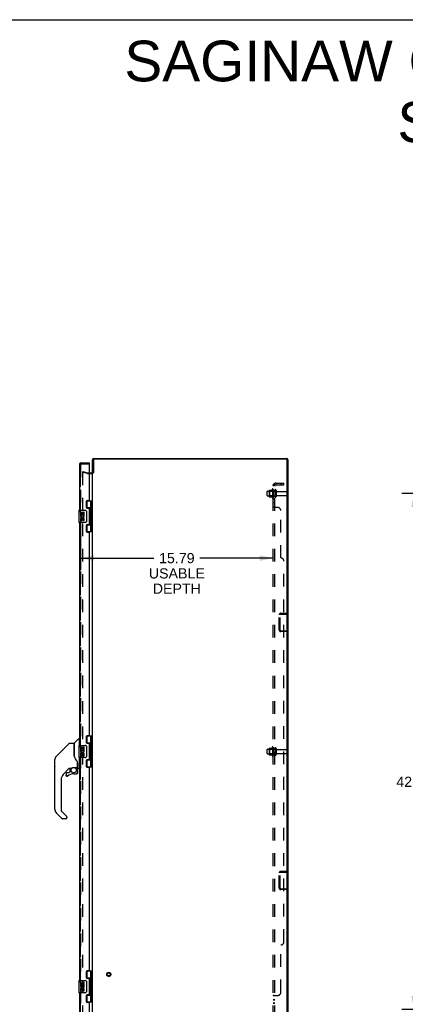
# Model space of a CAD drawing. Header units: inches. Extents: x 0 to 189, y 0 to 122.
# Tile 17 of 18: x 94 to 126, y 42 to 122. Entities that reach past the tile are written whole.
import ezdxf

# ---------------------------------------------------------------- set-up
doc = ezdxf.new("R2010")
doc.units = ezdxf.units.IN
doc.header["$LTSCALE"] = 10.388889
doc.header["$MEASUREMENT"] = 0
doc.linetypes.add('HIDDEN', pattern=[0.2, 0.1, -0.1])
doc.layers.get('0').update_dxf_attribs({"linetype": 'CONTINUOUS'})
for name, color, linetype in [('DEFAULT_2', 8, 'HIDDEN'), ('DIMENSIONS', 7, 'CONTINUOUS'), ('MASTER_DOOR_ASSEMBLY', 7, 'CONTINUOUS'), ('SLAVE_DOOR_ASSEMBLY', 7, 'CONTINUOUS'), ('SUBPANEL', 7, 'CONTINUOUS')]:
    doc.layers.add(name, color=color, linetype=linetype)
doc.styles.get("Standard").update_dxf_attribs({"font": 'arial.ttf'})
doc.dimstyles.new('DIMSTYLE_1', dxfattribs={"dimtxt": 0.833333, "dimasz": 1.111111, "dimexe": 0.09, "dimexo": 0.07, "dimgap": 0.0375, "dimtad": 0, "dimtih": 1, "dimtoh": 1, "dimzin": 4, "dimdsep": 46, "dimtxsty": 'Standard', "dimblk": '_FILLED', "dimblk1": '_FILLED', "dimblk2": '_FILLED', "dimcen": 0.09, "dimadec": 3, "dimazin": 1, "dimtfac": 1, "dimtdec": 3, "dimtofl": 0, "dimtmove": 0, "dimatfit": 3, "dimldrblk": '_FILLED', "dimfxl": 0, "dimtolj": 1, "dimtzin": 4, "dimarcsym": 0})

# ---------------------------------------------------------------- blocks, each defined once
blk = doc.blocks.new('_FILLED')
at = {"color": 0, "linetype": 'ByBlock'}
blk.add_solid([(0, 0), (-1, 0.2), (-1, -0.2)], dxfattribs=at)
blk = doc.blocks.new('*D6')
at = {"layer": 'DIMENSIONS', "color": 2, "linetype": 'Continuous'}
for p, q in [((133.274, 83.432), (125.759, 83.432)), ((126.759, 83.432), (126.759, 60.658)), ((126.759, 41.182), (126.759, 58.991)), ((133.274, 41.182), (125.759, 41.182))]:
    blk.add_line(p, q, dxfattribs=at)
at = {"layer": 'DIMENSIONS', "color": 2, "linetype": 'Continuous', "xscale": 1.1111111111, "yscale": 1.1111111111, "zscale": 1.1111111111}
for p, rotation in [((126.759, 83.432), 90), ((126.759, 41.182), 270)]:
    blk.add_blockref('_FILLED', p, dxfattribs=dict(at, rotation=rotation))
at = {"layer": 'DIMENSIONS', "color": 2, "linetype": 'Continuous', "insert": (126.759, 60.241), "char_height": 0.8333, "width": 2.91202, "attachment_point": 2, "line_spacing_factor": 0.9}
blk.add_mtext('42.25', dxfattribs=at)
blk = doc.blocks.new('*D13')
at = {"layer": 'DIMENSIONS', "color": 2, "linetype": 'Continuous'}
for p, q in [((99.424, 81.124), (99.424, 77.139)), ((99.424, 78.139), (105.447, 78.139)), ((115.217, 78.139), (109.193, 78.139))]:
    blk.add_line(p, q, dxfattribs=at)
at = {"layer": 'DIMENSIONS', "color": 2, "linetype": 'Continuous', "xscale": 1.1111111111, "yscale": 1.1111111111, "zscale": 1.1111111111, "rotation": 180}
blk.add_blockref('_FILLED', (99.424, 78.139), dxfattribs=at)
at = {"layer": 'DIMENSIONS', "color": 2, "linetype": 'Continuous', "xscale": 1.1111111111, "yscale": 1.1111111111, "zscale": 1.1111111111}
blk.add_blockref('_FILLED', (115.217, 78.139), dxfattribs=at)
at = {"layer": 'DIMENSIONS', "color": 2, "linetype": 'Continuous', "insert": (107.32, 78.556), "char_height": 0.8333, "width": 4.58488, "attachment_point": 2, "line_spacing_factor": 0.9}
blk.add_mtext('15.79\\PUSABLE\\PDEPTH', dxfattribs=at)

msp = doc.modelspace()

# ---------------------------------------------------------------- linework, layer by layer
at = {"color": 7, "linetype": 'Continuous'}
for p, q in [((0, 122.222), (188.889, 122.222)), ((100.48, 85.132), (100.417, 85.132))]:
    msp.add_line(p, q, dxfattribs=at)
at = {"color": 3, "linetype": 'Continuous'}
for p, q in [((100.534, 86.307), (116.3, 86.307)), ((100.417, 85.132), (100.417, 86.19)), ((100.48, 86.164), (100.48, 85.13)), ((116.274, 86.244), (100.56, 86.244)), ((116.354, 38.45), (116.354, 86.164)), ((116.417, 86.19), (116.417, 38.424)), ((100.174, 85.132), (100.375, 85.132)), ((100.417, 39.509), (100.417, 85.105))]:
    msp.add_line(p, q, dxfattribs=at)
for centre, radius, start, end in [((100.534, 86.19), 0.117, 90, 180), ((116.3, 86.19), 0.117, 0, 90), ((100.56, 86.164), 0.08, 90, 180), ((116.274, 86.164), 0.08, 0, 90), ((100.375, 85.174), 0.042, 270, 360)]:
    msp.add_arc(centre, radius, start, end, dxfattribs=at)
at = {"layer": 'DEFAULT_2', "color": 8, "linetype": 'HIDDEN'}
for p, q in [((99.623, 85.236), (99.604, 85.164)), ((99.99, 85.06), (99.604, 85.164)), ((99.604, 85.139), (99.604, 39.475)), ((99.623, 85.236), (100.01, 85.133)), ((100.016, 85.132), (100.174, 85.132)), ((100.016, 85.057), (100.375, 85.057)), ((114.717, 83.275), (114.717, 83.59)), ((114.747, 83.62), (115.342, 83.62)), ((114.747, 83.245), (115.342, 83.245)), ((114.881, 83.688), (114.881, 83.176)), ((114.901, 83.616), (114.881, 83.636)), ((114.901, 83.249), (114.881, 83.229)), ((114.891, 83.71), (115.119, 83.71)), ((114.891, 83.155), (115.119, 83.155)), ((114.901, 83.616), (114.901, 83.249)), ((115.197, 83.616), (114.901, 83.616)), ((115.197, 83.249), (114.901, 83.249)), ((115.147, 83.788), (115.147, 83.076)), ((115.197, 83.616), (115.217, 83.636)), ((115.197, 83.616), (115.197, 83.249)), ((115.197, 83.249), (115.217, 83.229)), ((115.217, 83.766), (115.217, 83.098)), ((115.342, 83.69), (115.342, 83.175)), ((115.452, 83.69), (115.452, 83.175)), ((115.514, 83.597), (116.312, 83.597)), ((115.514, 83.267), (116.312, 83.267)), ((116.342, 83.567), (116.342, 83.297)), ((115.717, 72.237), (115.717, 73.503)), ((115.792, 72.237), (115.792, 73.503)), ((115.834, 73.62), (116.342, 73.62)), ((115.834, 73.545), (116.342, 73.545)), ((116.342, 73.545), (116.342, 73.62)), ((115.834, 72.195), (116.342, 72.195)), ((116.342, 72.12), (115.834, 72.12)), ((116.342, 72.195), (116.342, 72.12)), ((114.717, 62.15), (114.717, 62.465)), ((114.747, 62.495), (115.342, 62.495)), ((114.747, 62.12), (115.342, 62.12)), ((114.881, 62.563), (114.881, 62.051)), ((114.901, 62.491), (114.881, 62.511)), ((114.901, 62.124), (114.881, 62.104)), ((114.891, 62.585), (115.119, 62.585)), ((115.197, 62.491), (114.901, 62.491)), ((114.901, 62.491), (114.901, 62.124)), ((115.197, 62.124), (114.901, 62.124)), ((115.147, 62.663), (115.147, 61.951)), ((115.197, 62.491), (115.217, 62.511)), ((115.197, 62.491), (115.197, 62.124)), ((115.197, 62.124), (115.217, 62.104)), ((115.217, 62.641), (115.217, 61.973)), ((115.342, 62.565), (115.342, 62.05)), ((115.452, 62.565), (115.452, 62.05)), ((115.514, 62.472), (116.312, 62.472)), ((115.514, 62.142), (116.312, 62.142)), ((116.342, 62.442), (116.342, 62.172)), ((114.891, 62.03), (115.119, 62.03)), ((115.834, 52.495), (116.342, 52.495)), ((115.834, 52.42), (116.342, 52.42)), ((116.342, 52.42), (116.342, 52.495)), ((115.717, 51.112), (115.717, 52.378)), ((115.792, 51.112), (115.792, 52.378)), ((115.834, 51.07), (116.342, 51.07)), ((116.342, 50.995), (115.834, 50.995)), ((116.342, 51.07), (116.342, 50.995))]:
    msp.add_line(p, q, dxfattribs=at)
for points in [[(99.619, 85.154), (99.617, 85.154), (99.616, 85.153), (99.614, 85.153), (99.612, 85.152), (99.611, 85.152), (99.61, 85.151), (99.608, 85.149), (99.607, 85.148), (99.606, 85.147), (99.606, 85.145), (99.605, 85.144), (99.604, 85.142), (99.604, 85.14), (99.604, 85.139)], [(99.622, 85.153), (99.62, 85.154), (99.619, 85.154), (99.619, 85.154)]]:
    msp.add_lwpolyline(points, dxfattribs=at)
for radius in [0.164, 0.124]:
    msp.add_circle((101.742, 44.057), radius, dxfattribs=at)
for centre, radius, start, end in [((100.016, 85.157), 0.1, 255, 270), ((100.016, 85.157), 0.025, 255, 270), ((100.375, 85.174), 0.117, 270, 326.90018), ((114.747, 83.59), 0.03, 90, 180), ((114.747, 83.275), 0.03, 180, 270), ((114.891, 83.7), 0.01, 90, 174.80617), ((115.022, 83.688), 0.141, 174.79195, 180), ((115.022, 83.176), 0.141, 180, 185.20805), ((114.891, 83.165), 0.01, 185.19383, 270), ((115.1, 83.72), 0.01, 270, 336.03207), ((115.1, 83.145), 0.01, 23.96793, 90), ((115.747, 83.432), 0.698, 149.33687, 156.03207), ((115.747, 83.432), 0.698, 203.96793, 210.66313), ((115.178, 83.766), 0.0384, 0, 145.55034), ((115.178, 83.098), 0.0384, 214.44966, 360), ((115.397, 83.69), 0.055, 0, 180), ((115.397, 83.175), 0.055, 180, 360), ((115.514, 83.66), 0.0625, 180, 270), ((115.514, 83.205), 0.0625, 90, 180), ((116.312, 83.567), 0.03, 0, 90), ((116.312, 83.297), 0.03, 270, 360), ((115.834, 73.503), 0.117, 90, 180), ((115.834, 73.503), 0.042, 90, 180), ((115.834, 72.237), 0.117, 180, 270), ((115.834, 72.237), 0.042, 180, 270), ((114.747, 62.465), 0.03, 90, 180), ((114.747, 62.15), 0.03, 180, 270), ((114.891, 62.575), 0.01, 90, 174.80617), ((115.022, 62.563), 0.141, 174.79195, 180), ((115.1, 62.595), 0.01, 270, 336.03207), ((115.747, 62.307), 0.698, 149.33687, 156.03207), ((115.178, 62.641), 0.0384, 0, 145.55034), ((115.397, 62.565), 0.055, 0, 180), ((115.514, 62.535), 0.0625, 180, 270), ((115.514, 62.08), 0.0625, 90, 180), ((116.312, 62.442), 0.03, 0, 90), ((116.312, 62.172), 0.03, 270, 360), ((115.022, 62.051), 0.141, 180, 185.20805), ((114.891, 62.04), 0.01, 185.19383, 270), ((115.1, 62.02), 0.01, 23.96793, 90), ((115.747, 62.307), 0.698, 203.96793, 210.66313), ((115.178, 61.973), 0.0384, 214.44966, 360), ((115.397, 62.05), 0.055, 180, 360), ((115.834, 52.378), 0.117, 90, 180), ((115.834, 52.378), 0.042, 90, 180), ((115.834, 51.112), 0.117, 180, 270), ((115.834, 51.112), 0.042, 180, 270)]:
    msp.add_arc(centre, radius, start, end, dxfattribs=at)
at = {"layer": 'MASTER_DOOR_ASSEMBLY', "color": 3, "linetype": 'Continuous'}
for p, q in [((99.349, 85.815), (99.349, 82.057)), ((99.466, 85.932), (100.174, 85.932)), ((100.174, 82.899), (100.174, 85.842)), ((99.924, 82.278), (99.924, 82.805)), ((99.987, 82.868), (100.143, 82.868)), ((100.143, 82.215), (99.987, 82.215)), ((100.174, 80.931), (100.174, 82.184)), ((99.349, 81.057), (99.349, 62.807)), ((99.924, 80.31), (99.924, 80.837)), ((99.987, 80.9), (100.143, 80.9)), ((100.143, 80.247), (99.987, 80.247)), ((100.174, 63.649), (100.174, 80.216)), ((99.924, 63.028), (99.924, 63.555)), ((99.987, 63.618), (100.143, 63.618)), ((100.143, 62.965), (99.987, 62.965)), ((100.174, 61.681), (100.174, 62.934)), ((99.349, 61.807), (99.349, 43.557)), ((99.924, 61.06), (99.924, 61.587)), ((99.987, 61.65), (100.143, 61.65)), ((100.143, 60.997), (99.987, 60.997)), ((100.174, 44.399), (100.174, 60.966)), ((99.987, 44.368), (100.143, 44.368)), ((99.924, 43.778), (99.924, 44.305)), ((100.143, 43.715), (99.987, 43.715)), ((100.174, 42.431), (100.174, 43.684)), ((99.349, 42.557), (99.349, 38.799)), ((99.924, 41.81), (99.924, 42.337)), ((99.987, 42.4), (100.143, 42.4)), ((100.143, 41.747), (99.987, 41.747)), ((100.174, 38.772), (100.174, 41.716))]:
    msp.add_line(p, q, dxfattribs=at)
at = {"layer": 'MASTER_DOOR_ASSEMBLY', "color": 8, "linetype": 'HIDDEN'}
for p, q in [((99.424, 85.815), (99.424, 81.902)), ((100.159, 85.857), (99.466, 85.857)), ((99.424, 81.212), (99.424, 62.652)), ((99.424, 61.962), (99.424, 43.402)), ((99.424, 42.712), (99.424, 38.799))]:
    msp.add_line(p, q, dxfattribs=at)
at = {"layer": 'MASTER_DOOR_ASSEMBLY', "color": 7, "linetype": 'Continuous'}
for p, q in [((100.174, 85.857), (100.159, 85.857)), ((100.174, 85.857), (100.174, 85.932)), ((99.932, 82.837), (100.417, 82.837)), ((100.279, 82.246), (99.932, 82.246)), ((99.938, 82.237), (99.99, 82.237)), ((99.959, 82.837), (99.959, 82.246)), ((99.99, 82.215), (99.99, 82.237)), ((100.279, 82.149), (100.279, 82.837)), ((100.378, 80.278), (100.378, 82.837)), ((99.289, 82.042), (99.289, 81.072)), ((99.304, 82.057), (99.814, 82.057)), ((99.426, 81.903), (99.426, 81.672)), ((99.487, 81.903), (99.426, 81.903)), ((99.426, 81.672), (99.686, 81.672)), ((99.426, 81.626), (99.426, 81.573)), ((99.426, 81.442), (99.426, 81.285)), ((99.487, 81.442), (99.426, 81.442)), ((99.495, 81.636), (99.437, 81.661)), ((99.487, 81.903), (99.487, 81.735)), ((99.55, 81.735), (99.487, 81.735)), ((99.487, 81.442), (99.487, 81.306)), ((99.55, 81.871), (99.55, 81.735)), ((99.61, 81.871), (99.55, 81.871)), ((99.61, 81.735), (99.61, 81.871)), ((99.675, 81.735), (99.61, 81.735)), ((99.686, 81.672), (99.658, 81.653)), ((99.675, 81.903), (99.675, 81.735)), ((99.738, 81.903), (99.675, 81.903)), ((99.72, 81.672), (99.738, 81.672)), ((99.738, 81.672), (99.738, 81.903)), ((99.914, 81.957), (99.914, 81.157)), ((100.262, 82.119), (100.262, 82.049)), ((100.262, 82.049), (100.262, 81.979)), ((100.262, 82.049), (100.262, 82.049)), ((100.279, 81.165), (100.279, 81.949)), ((99.814, 81.057), (99.304, 81.057)), ((99.55, 81.348), (99.55, 81.306)), ((99.61, 81.285), (99.61, 81.354)), ((99.675, 81.348), (99.675, 81.211)), ((99.675, 81.211), (99.738, 81.211)), ((99.738, 81.211), (99.738, 81.348)), ((99.932, 80.868), (100.279, 80.868)), ((99.99, 80.877), (99.938, 80.877)), ((99.959, 80.868), (99.959, 80.278)), ((99.99, 80.877), (99.99, 80.9)), ((100.262, 81.135), (100.262, 81.065)), ((100.262, 81.065), (100.262, 80.995)), ((100.262, 81.065), (100.262, 81.065)), ((100.279, 80.278), (100.279, 80.965)), ((100.417, 80.278), (99.932, 80.278)), ((98.491, 62.973), (97.448, 61.93)), ((98.547, 62.996), (98.9, 62.996)), ((98.908, 62.988), (98.908, 61.944)), ((98.916, 61.932), (98.916, 62.984)), ((98.924, 63.005), (99.219, 63.299)), ((99.301, 63.311), (99.247, 63.311)), ((99.309, 63.303), (99.309, 62.807)), ((99.309, 63.252), (99.349, 63.252)), ((99.932, 63.587), (100.417, 63.587)), ((100.279, 62.996), (99.932, 62.996)), ((99.938, 62.987), (99.99, 62.987)), ((99.959, 63.587), (99.959, 62.996)), ((99.99, 62.965), (99.99, 62.987)), ((100.279, 62.899), (100.279, 63.587)), ((100.378, 61.028), (100.378, 63.587)), ((97.448, 61.93), (97.754, 62.236)), ((97.754, 62.236), (97.754, 62.236)), ((99.289, 62.792), (99.289, 61.822)), ((99.304, 62.807), (99.814, 62.807)), ((99.426, 62.653), (99.426, 62.422)), ((99.487, 62.653), (99.426, 62.653)), ((99.426, 62.422), (99.686, 62.422)), ((99.426, 62.376), (99.426, 62.323)), ((99.426, 62.192), (99.426, 62.035)), ((99.487, 62.192), (99.426, 62.192)), ((99.495, 62.386), (99.437, 62.411)), ((99.487, 62.653), (99.487, 62.485)), ((99.55, 62.485), (99.487, 62.485)), ((99.487, 62.192), (99.487, 62.056)), ((99.55, 62.621), (99.55, 62.485)), ((99.61, 62.621), (99.55, 62.621)), ((99.55, 62.098), (99.55, 62.056)), ((99.61, 62.485), (99.61, 62.621)), ((99.675, 62.485), (99.61, 62.485)), ((99.61, 62.035), (99.61, 62.104)), ((99.686, 62.422), (99.658, 62.403)), ((99.675, 62.653), (99.675, 62.485)), ((99.738, 62.653), (99.675, 62.653)), ((99.675, 62.098), (99.675, 61.961)), ((99.72, 62.422), (99.738, 62.422)), ((99.738, 62.422), (99.738, 62.653)), ((99.738, 61.961), (99.738, 62.098)), ((99.914, 62.707), (99.914, 61.907)), ((100.262, 62.869), (100.262, 62.799)), ((100.262, 62.799), (100.262, 62.729)), ((100.262, 62.799), (100.262, 62.799)), ((100.279, 61.915), (100.279, 62.699)), ((97.326, 61.069), (97.326, 61.655)), ((97.333, 57.549), (97.333, 61.652)), ((97.381, 61.84), (97.381, 61.84)), ((98.927, 61.899), (98.908, 61.953)), ((98.956, 61.834), (98.927, 61.899)), ((99.183, 61.375), (99.182, 61.399)), ((99.183, 61.375), (99.183, 61.02)), ((99.191, 61.375), (99.191, 61.378)), ((99.191, 61.372), (99.191, 61.375)), ((99.191, 61.37), (99.191, 61.372)), ((99.191, 60.968), (99.191, 61.37)), ((99.814, 61.807), (99.304, 61.807)), ((99.309, 61.807), (99.309, 60.937)), ((99.675, 61.961), (99.738, 61.961)), ((99.932, 61.618), (100.279, 61.618)), ((99.99, 61.627), (99.938, 61.627)), ((99.959, 61.618), (99.959, 61.028)), ((99.99, 61.627), (99.99, 61.65)), ((100.262, 61.885), (100.262, 61.815)), ((100.262, 61.815), (100.262, 61.745)), ((100.262, 61.815), (100.262, 61.815)), ((100.279, 61.028), (100.279, 61.715)), ((98.513, 60.928), (98.018, 60.433)), ((98.242, 60.48), (98.242, 60.36)), ((98.474, 60.558), (98.321, 60.558)), ((98.554, 60.634), (98.482, 60.562)), ((98.557, 60.925), (98.557, 60.642)), ((98.596, 60.929), (98.672, 60.929)), ((98.868, 61), (99.164, 61)), ((98.872, 60.48), (99.109, 60.48)), ((99.064, 61), (99.13, 60.935)), ((99.124, 60.93), (99.122, 60.927)), ((99.176, 60.796), (99.185, 60.796)), ((99.185, 60.558), (99.176, 60.558)), ((99.187, 60.796), (99.187, 60.558)), ((99.231, 60.929), (99.301, 60.929)), ((99.309, 60.988), (99.349, 60.988)), ((100.417, 61.028), (99.932, 61.028)), ((97.845, 60.015), (97.845, 57.463)), ((98.245, 60.352), (98.244, 60.36)), ((98.253, 60.36), (98.244, 60.36)), ((98.321, 60.284), (98.313, 60.284)), ((98.33, 60.284), (98.321, 60.284)), ((98.339, 60.286), (98.33, 60.284)), ((98.347, 60.288), (98.339, 60.286)), ((98.355, 60.292), (98.347, 60.288)), ((98.363, 60.296), (98.355, 60.292)), ((98.37, 60.301), (98.363, 60.296)), ((97.9, 56.818), (97.448, 57.27)), ((97.868, 57.408), (98.299, 56.976)), ((98.238, 56.795), (97.956, 56.795)), ((98.317, 56.934), (98.317, 56.874)), ((99.289, 43.542), (99.289, 42.572)), ((99.304, 43.557), (99.814, 43.557)), ((99.932, 44.337), (100.417, 44.337)), ((100.279, 43.746), (99.932, 43.746)), ((99.938, 43.737), (99.99, 43.737)), ((99.959, 44.337), (99.959, 43.746)), ((99.99, 43.715), (99.99, 43.737)), ((100.262, 43.619), (100.262, 43.549)), ((100.262, 43.549), (100.262, 43.479)), ((100.262, 43.549), (100.262, 43.549)), ((100.279, 43.649), (100.279, 44.337)), ((100.378, 41.778), (100.378, 44.337)), ((99.487, 43.403), (99.426, 43.403)), ((99.426, 43.403), (99.426, 43.172)), ((99.426, 43.172), (99.686, 43.172)), ((99.426, 43.126), (99.426, 43.073)), ((99.487, 42.942), (99.426, 42.942)), ((99.426, 42.942), (99.426, 42.785)), ((99.495, 43.136), (99.437, 43.161)), ((99.487, 43.403), (99.487, 43.235)), ((99.55, 43.235), (99.487, 43.235)), ((99.487, 42.942), (99.487, 42.806)), ((99.61, 43.371), (99.55, 43.371)), ((99.55, 43.371), (99.55, 43.235)), ((99.55, 42.848), (99.55, 42.806)), ((99.61, 43.235), (99.61, 43.371)), ((99.675, 43.235), (99.61, 43.235)), ((99.61, 42.785), (99.61, 42.854)), ((99.686, 43.172), (99.658, 43.153)), ((99.738, 43.403), (99.675, 43.403)), ((99.675, 43.403), (99.675, 43.235)), ((99.675, 42.848), (99.675, 42.711)), ((99.72, 43.172), (99.738, 43.172)), ((99.738, 43.172), (99.738, 43.403)), ((99.738, 42.711), (99.738, 42.848)), ((99.914, 43.457), (99.914, 42.657)), ((100.279, 42.665), (100.279, 43.449)), ((99.814, 42.557), (99.304, 42.557)), ((99.675, 42.711), (99.738, 42.711)), ((99.932, 42.368), (100.279, 42.368)), ((99.99, 42.377), (99.938, 42.377)), ((99.959, 42.368), (99.959, 41.778)), ((99.99, 42.377), (99.99, 42.4)), ((100.262, 42.635), (100.262, 42.565)), ((100.262, 42.565), (100.262, 42.495)), ((100.262, 42.565), (100.262, 42.565)), ((100.279, 41.778), (100.279, 42.465)), ((100.417, 41.778), (99.932, 41.778))]:
    msp.add_line(p, q, dxfattribs=at)
for points in [[(99.907, 81.993), (99.909, 81.988), (99.911, 81.982), (99.912, 81.976), (99.913, 81.97), (99.913, 81.963), (99.914, 81.957)], [(100.279, 81.905), (100.278, 81.914), (100.276, 81.923), (100.273, 81.934), (100.269, 81.945), (100.264, 81.956), (100.259, 81.968), (100.255, 81.98), (100.25, 81.991), (100.246, 82.003), (100.242, 82.014), (100.239, 82.026), (100.237, 82.037), (100.236, 82.049), (100.237, 82.061), (100.239, 82.072), (100.242, 82.084), (100.246, 82.095), (100.25, 82.107), (100.255, 82.118), (100.259, 82.13), (100.264, 82.142), (100.269, 82.153), (100.273, 82.164), (100.276, 82.175), (100.278, 82.184), (100.279, 82.193)], [(99.914, 81.157), (99.913, 81.151), (99.913, 81.144), (99.912, 81.138), (99.911, 81.132), (99.909, 81.127), (99.907, 81.121)], [(100.279, 80.921), (100.278, 80.93), (100.276, 80.939), (100.273, 80.95), (100.269, 80.961), (100.264, 80.972), (100.259, 80.984), (100.255, 80.996), (100.25, 81.007), (100.246, 81.019), (100.242, 81.03), (100.239, 81.042), (100.237, 81.053), (100.236, 81.065), (100.237, 81.077), (100.239, 81.088), (100.242, 81.1), (100.246, 81.111), (100.25, 81.123), (100.255, 81.134), (100.259, 81.146), (100.264, 81.158), (100.269, 81.169), (100.273, 81.18), (100.276, 81.191), (100.278, 81.2), (100.279, 81.209)], [(98.491, 62.973), (98.499, 62.98), (98.507, 62.985), (98.516, 62.99), (98.526, 62.993), (98.536, 62.995), (98.547, 62.996)], [(100.279, 62.655), (100.278, 62.664), (100.276, 62.673), (100.273, 62.684), (100.269, 62.695), (100.264, 62.706), (100.259, 62.718), (100.255, 62.73), (100.25, 62.741), (100.246, 62.753), (100.242, 62.764), (100.239, 62.776), (100.237, 62.787), (100.236, 62.799), (100.237, 62.811), (100.239, 62.822), (100.242, 62.834), (100.246, 62.845), (100.25, 62.857), (100.255, 62.868), (100.259, 62.88), (100.264, 62.892), (100.269, 62.903), (100.273, 62.914), (100.276, 62.925), (100.278, 62.934), (100.279, 62.943)], [(98.908, 62.113), (98.908, 62.114), (98.908, 62.116), (98.91, 62.117), (98.912, 62.118), (98.914, 62.12), (98.916, 62.12)], [(99.907, 62.743), (99.909, 62.738), (99.911, 62.732), (99.912, 62.726), (99.913, 62.72), (99.913, 62.713), (99.914, 62.707)], [(97.448, 61.93), (97.427, 61.907), (97.401, 61.873), (97.38, 61.837), (97.362, 61.799), (97.348, 61.76), (97.341, 61.729)], [(97.359, 61.792), (97.348, 61.759), (97.347, 61.754)], [(99.13, 61.546), (99.08, 61.619), (99.031, 61.696), (98.99, 61.767), (98.956, 61.834)], [(99.182, 61.399), (99.178, 61.434), (99.169, 61.468), (99.156, 61.5), (99.141, 61.529), (99.13, 61.546)], [(99.183, 61.331), (99.184, 61.329), (99.185, 61.326), (99.186, 61.322), (99.187, 61.318)], [(99.187, 61.319), (99.188, 61.312), (99.189, 61.305), (99.19, 61.299), (99.191, 61.292), (99.191, 61.286), (99.191, 61.279)], [(99.914, 61.907), (99.913, 61.901), (99.913, 61.894), (99.912, 61.888), (99.911, 61.882), (99.909, 61.877), (99.907, 61.871)], [(100.279, 61.671), (100.278, 61.68), (100.276, 61.689), (100.273, 61.7), (100.269, 61.711), (100.264, 61.722), (100.259, 61.734), (100.255, 61.746), (100.25, 61.757), (100.246, 61.769), (100.242, 61.78), (100.239, 61.792), (100.237, 61.803), (100.236, 61.815), (100.237, 61.827), (100.239, 61.838), (100.242, 61.85), (100.246, 61.861), (100.25, 61.873), (100.255, 61.884), (100.259, 61.896), (100.264, 61.908), (100.269, 61.919), (100.273, 61.93), (100.276, 61.941), (100.278, 61.95), (100.279, 61.959)], [(98.673, 60.929), (98.677, 60.93), (98.681, 60.931), (98.684, 60.932), (98.686, 60.933), (98.689, 60.935), (98.692, 60.937), (98.695, 60.939), (98.699, 60.941), (98.707, 60.946)], [(98.707, 60.946), (98.711, 60.949), (98.716, 60.953), (98.722, 60.956), (98.728, 60.96), (98.735, 60.964), (98.742, 60.968), (98.75, 60.972), (98.759, 60.976), (98.768, 60.98), (98.778, 60.984), (98.788, 60.988), (98.8, 60.991), (98.811, 60.994), (98.824, 60.997), (98.837, 60.998), (98.85, 61), (98.864, 61), (98.868, 61)], [(99.108, 60.491), (99.116, 60.491), (99.123, 60.492), (99.131, 60.495), (99.138, 60.497), (99.144, 60.501), (99.151, 60.505), (99.156, 60.511), (99.161, 60.516), (99.166, 60.522), (99.169, 60.529), (99.172, 60.536), (99.174, 60.543), (99.176, 60.551), (99.176, 60.558)], [(99.108, 60.491), (99.108, 60.489), (99.108, 60.486)], [(99.108, 60.486), (99.108, 60.485), (99.108, 60.483), (99.108, 60.483), (99.108, 60.482), (99.109, 60.482)], [(99.185, 60.558), (99.185, 60.55), (99.183, 60.541), (99.181, 60.533), (99.177, 60.525), (99.173, 60.518), (99.168, 60.511), (99.163, 60.504), (99.156, 60.499), (99.149, 60.494), (99.142, 60.489), (99.134, 60.486), (99.126, 60.484), (99.117, 60.482), (99.109, 60.482)], [(99.176, 60.796), (99.175, 60.811), (99.174, 60.825), (99.171, 60.839), (99.167, 60.853), (99.162, 60.867), (99.156, 60.88), (99.149, 60.893), (99.141, 60.905), (99.132, 60.917), (99.122, 60.927)], [(99.128, 60.934), (99.128, 60.933), (99.127, 60.933), (99.127, 60.933), (99.126, 60.932), (99.124, 60.93)], [(99.128, 60.934), (99.138, 60.922), (99.148, 60.91), (99.156, 60.898), (99.164, 60.884), (99.17, 60.87), (99.175, 60.856), (99.18, 60.841), (99.183, 60.826), (99.184, 60.811), (99.185, 60.796)], [(98.313, 60.284), (98.304, 60.286), (98.296, 60.288), (98.288, 60.291), (98.28, 60.295), (98.273, 60.3), (98.267, 60.306), (98.261, 60.312), (98.256, 60.32), (98.252, 60.327), (98.249, 60.335), (98.246, 60.343), (98.245, 60.352)], [(98.253, 60.36), (98.254, 60.353), (98.255, 60.345), (98.257, 60.338), (98.26, 60.331), (98.264, 60.324), (98.268, 60.318), (98.273, 60.312), (98.279, 60.307), (98.285, 60.303), (98.292, 60.299), (98.299, 60.296), (98.306, 60.294), (98.314, 60.293), (98.322, 60.292), (98.329, 60.293), (98.337, 60.294), (98.344, 60.297), (98.351, 60.3), (98.358, 60.303), (98.364, 60.308)], [(98.304, 56.971), (98.303, 56.972), (98.303, 56.973), (98.302, 56.974), (98.301, 56.975), (98.3, 56.975), (98.299, 56.976)], [(100.279, 43.405), (100.278, 43.414), (100.276, 43.423), (100.273, 43.434), (100.269, 43.445), (100.264, 43.456), (100.259, 43.468), (100.255, 43.48), (100.25, 43.491), (100.246, 43.503), (100.242, 43.514), (100.239, 43.526), (100.237, 43.537), (100.236, 43.549), (100.237, 43.561), (100.239, 43.572), (100.242, 43.584), (100.246, 43.595), (100.25, 43.607), (100.255, 43.618), (100.259, 43.63), (100.264, 43.642), (100.269, 43.653), (100.273, 43.664), (100.276, 43.675), (100.278, 43.684), (100.279, 43.693)], [(99.907, 43.493), (99.909, 43.488), (99.911, 43.482), (99.912, 43.476), (99.913, 43.47), (99.913, 43.463), (99.914, 43.457)], [(99.914, 42.657), (99.913, 42.651), (99.913, 42.644), (99.912, 42.638), (99.911, 42.632), (99.909, 42.627), (99.907, 42.621)], [(100.279, 42.421), (100.278, 42.43), (100.276, 42.439), (100.273, 42.45), (100.269, 42.461), (100.264, 42.472), (100.259, 42.484), (100.255, 42.496), (100.25, 42.507), (100.246, 42.519), (100.242, 42.53), (100.239, 42.542), (100.237, 42.553), (100.236, 42.565), (100.237, 42.577), (100.239, 42.588), (100.242, 42.6), (100.246, 42.611), (100.25, 42.623), (100.255, 42.634), (100.259, 42.646), (100.264, 42.658), (100.269, 42.669), (100.273, 42.68), (100.276, 42.691), (100.278, 42.7), (100.279, 42.709)]]:
    msp.add_lwpolyline(points, dxfattribs=at)
msp.add_circle((98.872, 60.775), 0.217, dxfattribs=at)
at = {"layer": 'MASTER_DOOR_ASSEMBLY', "color": 3, "linetype": 'Continuous'}
for centre, radius, start, end in [((99.466, 85.815), 0.117, 90, 180), ((100.159, 85.842), 0.015, 0, 90), ((99.987, 82.805), 0.063, 90, 180), ((99.987, 82.278), 0.063, 180, 270), ((100.143, 82.899), 0.031, 270, 360), ((100.143, 82.184), 0.031, 0, 90), ((99.987, 80.837), 0.063, 90, 180), ((100.143, 80.931), 0.031, 270, 360), ((99.987, 80.31), 0.063, 180, 270), ((100.143, 80.216), 0.031, 0, 90), ((99.987, 63.555), 0.063, 90, 180), ((99.987, 63.028), 0.063, 180, 270), ((100.143, 63.649), 0.031, 270, 360), ((100.143, 62.934), 0.031, 0, 90), ((99.987, 61.587), 0.063, 90, 180), ((100.143, 61.681), 0.031, 270, 360), ((99.987, 61.06), 0.063, 180, 270), ((100.143, 60.966), 0.031, 0, 90), ((99.987, 44.305), 0.063, 90, 180), ((100.143, 44.399), 0.031, 270, 360), ((99.987, 43.778), 0.063, 180, 270), ((100.143, 43.684), 0.031, 0, 90), ((99.987, 42.337), 0.063, 90, 180), ((100.143, 42.431), 0.031, 270, 360), ((99.987, 41.81), 0.063, 180, 270), ((100.143, 41.716), 0.031, 0, 90)]:
    msp.add_arc(centre, radius, start, end, dxfattribs=at)
at = {"layer": 'MASTER_DOOR_ASSEMBLY', "color": 8, "linetype": 'HIDDEN'}
msp.add_arc((99.466, 85.815), 0.042, 90, 180, dxfattribs=at)
at = {"layer": 'MASTER_DOOR_ASSEMBLY', "color": 7, "linetype": 'Continuous'}
for centre, radius, start, end in [((99.304, 82.042), 0.015, 90, 180), ((99.581, 81.599), 0.157, 156.59665, 170.29686), ((99.581, 81.599), 0.157, 189.70314, 341.87913), ((99.581, 81.599), 0.0943, 156.59665, 35.11217), ((99.644, 81.348), 0.0943, 0, 180), ((99.581, 81.599), 0.157, 25.73705, 27.8532), ((99.584, 81.599), 0.154, 341.41988, 26.19629), ((99.814, 81.957), 0.1, 21.20502, 90), ((100.352, 82.119), 0.09, 144.81225, 180), ((100.352, 81.979), 0.09, 180, 215.18775), ((99.304, 81.072), 0.015, 180, 270), ((99.518, 81.306), 0.0943, 192.54017, 251.70103), ((99.518, 81.306), 0.0314, 180, 0.04847), ((99.518, 81.306), 0.0943, 251.72667, 347.43379), ((99.645, 81.343), 0.0362, 83.42855, 161.76278), ((99.644, 81.348), 0.0314, 0, 81.22946), ((99.814, 81.157), 0.1, 270, 338.79459), ((100.352, 81.135), 0.09, 144.81225, 180), ((100.352, 80.995), 0.09, 180, 215.18775), ((98.9, 62.988), 0.00787, 0, 90), ((98.945, 62.984), 0.0295, 135, 180), ((99.247, 63.272), 0.0394, 90, 135), ((99.301, 63.303), 0.00787, 0, 90), ((100.352, 62.869), 0.09, 144.81225, 180), ((98.927, 62.814), 0.0197, 180, 233.00595), ((99.304, 62.792), 0.015, 90, 180), ((99.581, 62.349), 0.157, 156.59665, 170.29686), ((99.581, 62.349), 0.157, 189.70314, 341.87913), ((99.581, 62.349), 0.0943, 156.59665, 35.11217), ((99.644, 62.098), 0.0943, 0, 180), ((99.645, 62.093), 0.0362, 83.42855, 161.76278), ((99.644, 62.098), 0.0314, 0, 81.22946), ((99.581, 62.349), 0.157, 25.73705, 27.8532), ((99.584, 62.349), 0.154, 341.41988, 26.19629), ((99.814, 62.707), 0.1, 21.20502, 90), ((100.352, 62.729), 0.09, 180, 215.18775), ((97.346, 61.655), 0.0197, 128.21988, 180), ((97.727, 61.652), 0.394, 168.7096, 180), ((97.727, 61.652), 0.394, 135, 167.37683), ((99.304, 61.822), 0.015, 180, 270), ((99.518, 62.056), 0.0943, 192.54017, 251.70103), ((99.518, 62.056), 0.0314, 180, 0.04847), ((99.518, 62.056), 0.0943, 251.72667, 347.43379), ((99.814, 61.907), 0.1, 270, 338.79459), ((100.352, 61.885), 0.09, 144.81225, 180), ((100.352, 61.745), 0.09, 180, 215.18775), ((97.346, 61.069), 0.0197, 180, 229.78214), ((98.321, 60.48), 0.0787, 90, 180), ((98.872, 59.692), 0.787, 90, 129.5212), ((98.596, 60.732), 0.197, 90, 129.38059), ((98.474, 60.57), 0.0118, 270, 315), ((98.546, 60.642), 0.0118, 315, 360), ((99.109, 60.558), 0.0787, 270, 360), ((98.99, 60.796), 0.197, 0, 45), ((99.164, 61.02), 0.0197, 270, 360), ((99.231, 60.968), 0.0394, 180, 270), ((99.301, 60.937), 0.00787, 270, 360), ((98.435, 60.015), 0.591, 135, 180), ((98.321, 60.36), 0.0787, 180, 309.5212), ((97.727, 57.549), 0.394, 180, 225), ((97.923, 57.463), 0.0787, 180, 225), ((97.956, 56.874), 0.0787, 225, 270), ((98.238, 56.874), 0.0787, 270, 360), ((98.258, 56.934), 0.0591, 0, 38.86737), ((99.304, 43.542), 0.015, 90, 180), ((99.814, 43.457), 0.1, 21.20502, 90), ((100.352, 43.619), 0.09, 144.81225, 180), ((99.581, 43.099), 0.157, 156.59665, 170.29686), ((99.581, 43.099), 0.157, 189.70314, 341.87913), ((99.518, 42.806), 0.0943, 192.54017, 251.70103), ((99.581, 43.099), 0.0943, 156.59665, 35.11217), ((99.518, 42.806), 0.0314, 180, 0.04847), ((99.518, 42.806), 0.0943, 251.72667, 347.43379), ((99.644, 42.848), 0.0943, 0, 180), ((99.645, 42.843), 0.0362, 83.42855, 161.76278), ((99.644, 42.848), 0.0314, 0, 81.22946), ((99.581, 43.099), 0.157, 25.73705, 27.8532), ((99.584, 43.099), 0.154, 341.41988, 26.19629), ((100.352, 43.479), 0.09, 180, 215.18775), ((99.304, 42.572), 0.015, 180, 270), ((99.814, 42.657), 0.1, 270, 338.79459), ((100.352, 42.635), 0.09, 144.81225, 180), ((100.352, 42.495), 0.09, 180, 215.18775)]:
    msp.add_arc(centre, radius, start, end, dxfattribs=at)
for centre in [(100.19, 82.049), (100.19, 81.065), (100.19, 62.799), (100.19, 61.815), (100.19, 43.549), (100.19, 42.565)]:
    msp.add_ellipse(centre, major_axis=(0, 0.188), ratio=0.5625, start_param=-2.134404, end_param=-1.007189, dxfattribs=at)
at = {"layer": 'SLAVE_DOOR_ASSEMBLY', "color": 8, "linetype": 'HIDDEN'}
for p, q in [((99.424, 81.902), (99.424, 85.815)), ((99.466, 85.857), (100.154, 85.857)), ((99.424, 62.652), (99.424, 81.212)), ((99.424, 43.402), (99.424, 61.962)), ((99.424, 38.799), (99.424, 42.712))]:
    msp.add_line(p, q, dxfattribs=at)
msp.add_arc((99.466, 85.815), 0.042, 90, 180, dxfattribs=at)
at = {"layer": 'SUBPANEL', "color": 8, "linetype": 'HIDDEN'}
for p, q in [((115.217, 40.463), (115.217, 84.151)), ((115.342, 84.151), (115.217, 84.151)), ((115.271, 84.189), (115.367, 84.11)), ((115.342, 40.463), (115.342, 84.151)), ((115.342, 84.13), (115.342, 84.131)), ((115.454, 84.276), (116.092, 84.276)), ((115.454, 84.151), (116.092, 84.151)), ((115.842, 84.276), (115.842, 84.151)), ((116.092, 84.151), (116.092, 84.276)), ((115.342, 83.682), (115.217, 83.682)), ((115.342, 83.182), (115.217, 83.182)), ((115.342, 82.954), (115.217, 82.954)), ((115.342, 82.673), (115.217, 82.673)), ((115.342, 82.311), (115.217, 82.311)), ((115.261, 82.282), (115.257, 82.284)), ((115.264, 82.28), (115.261, 82.282)), ((115.266, 82.279), (115.264, 82.28)), ((115.269, 82.277), (115.266, 82.279)), ((115.271, 82.276), (115.269, 82.277)), ((115.592, 82.276), (115.271, 82.276)), ((115.842, 78.151), (115.842, 82.026)), ((116.092, 46.713), (116.092, 77.901)), ((115.342, 62.557), (115.217, 62.557)), ((115.342, 62.057), (115.217, 62.057)), ((115.842, 42.588), (115.842, 46.463)), ((115.217, 42.306), (115.217, 42.304)), ((115.342, 42.303), (115.217, 42.303)), ((115.342, 41.978), (115.217, 41.978)), ((115.342, 41.941), (115.217, 41.941)), ((115.22, 42.311), (115.219, 42.309)), ((115.269, 42.337), (115.266, 42.335)), ((115.271, 42.338), (115.592, 42.338)), ((115.346, 42.311), (115.345, 42.31)), ((115.349, 42.314), (115.347, 42.312)), ((115.367, 42.331), (115.367, 42.329)), ((115.342, 41.697), (115.217, 41.697)), ((115.342, 41.66), (115.217, 41.66))]:
    msp.add_line(p, q, dxfattribs=at)
for points in [[(115.239, 84.171), (115.236, 84.169), (115.233, 84.168), (115.23, 84.166), (115.227, 84.165), (115.224, 84.163), (115.222, 84.161), (115.22, 84.159), (115.219, 84.157), (115.218, 84.156), (115.217, 84.154), (115.217, 84.152), (115.217, 84.151)], [(115.271, 84.189), (115.269, 84.187), (115.266, 84.185), (115.264, 84.183), (115.261, 84.181), (115.257, 84.179), (115.254, 84.177), (115.25, 84.176), (115.246, 84.174), (115.239, 84.171)], [(115.285, 84.151), (115.285, 84.151), (115.284, 84.151), (115.284, 84.151), (115.283, 84.151), (115.283, 84.151), (115.283, 84.151), (115.282, 84.151), (115.282, 84.151), (115.282, 84.151)], [(115.282, 84.151), (115.282, 84.151), (115.282, 84.151), (115.282, 84.151), (115.282, 84.151), (115.282, 84.151), (115.283, 84.151), (115.283, 84.151), (115.284, 84.151), (115.284, 84.151), (115.285, 84.151), (115.285, 84.15), (115.286, 84.15), (115.286, 84.15), (115.287, 84.15), (115.287, 84.15), (115.288, 84.15), (115.289, 84.15), (115.289, 84.15), (115.29, 84.15), (115.291, 84.149), (115.291, 84.149), (115.292, 84.149), (115.293, 84.149), (115.294, 84.149), (115.294, 84.149), (115.295, 84.148), (115.296, 84.148), (115.297, 84.148), (115.297, 84.148), (115.298, 84.148), (115.299, 84.147), (115.3, 84.147), (115.301, 84.147), (115.302, 84.147), (115.302, 84.146), (115.303, 84.146), (115.304, 84.146), (115.305, 84.146), (115.306, 84.145), (115.307, 84.145), (115.307, 84.145), (115.308, 84.145), (115.309, 84.144), (115.31, 84.144), (115.311, 84.144), (115.312, 84.143), (115.313, 84.143), (115.314, 84.143), (115.315, 84.142), (115.316, 84.142), (115.317, 84.142), (115.318, 84.141), (115.319, 84.141), (115.32, 84.141), (115.321, 84.14), (115.322, 84.14), (115.323, 84.139), (115.324, 84.139), (115.325, 84.138), (115.326, 84.138), (115.327, 84.138), (115.328, 84.137), (115.329, 84.137), (115.329, 84.136), (115.33, 84.136), (115.331, 84.136), (115.332, 84.135), (115.333, 84.135), (115.334, 84.134), (115.334, 84.134), (115.335, 84.134), (115.336, 84.133), (115.337, 84.133), (115.337, 84.133), (115.338, 84.132), (115.339, 84.132), (115.339, 84.131), (115.34, 84.131), (115.341, 84.131), (115.341, 84.13), (115.342, 84.13), (115.343, 84.13), (115.343, 84.129), (115.344, 84.129), (115.344, 84.129), (115.345, 84.129), (115.345, 84.128), (115.345, 84.128), (115.346, 84.128), (115.346, 84.128)], [(115.356, 84.127), (115.355, 84.129), (115.353, 84.131), (115.351, 84.133), (115.349, 84.135), (115.347, 84.137), (115.346, 84.14), (115.345, 84.142), (115.343, 84.144), (115.343, 84.146), (115.342, 84.148), (115.342, 84.149), (115.342, 84.151)], [(115.346, 84.128), (115.346, 84.128), (115.346, 84.128), (115.346, 84.128), (115.346, 84.128), (115.345, 84.128), (115.345, 84.128), (115.345, 84.128), (115.344, 84.129), (115.344, 84.129), (115.344, 84.129), (115.343, 84.13), (115.343, 84.13), (115.342, 84.13)], [(115.367, 84.11), (115.368, 84.111), (115.368, 84.111), (115.368, 84.112), (115.368, 84.113), (115.367, 84.114), (115.367, 84.115), (115.366, 84.116), (115.365, 84.117), (115.364, 84.119), (115.363, 84.12), (115.361, 84.122), (115.36, 84.123), (115.356, 84.127)], [(115.219, 82.305), (115.218, 82.307), (115.217, 82.308), (115.217, 82.31), (115.217, 82.311)], [(115.23, 82.296), (115.227, 82.298), (115.224, 82.299), (115.222, 82.301), (115.22, 82.303), (115.219, 82.305), (115.218, 82.307), (115.217, 82.308), (115.217, 82.31), (115.217, 82.311)], [(115.227, 82.298), (115.224, 82.299), (115.222, 82.301), (115.22, 82.303)], [(115.25, 82.287), (115.243, 82.29), (115.239, 82.291), (115.236, 82.293), (115.233, 82.294), (115.23, 82.296)], [(115.257, 82.284), (115.254, 82.285), (115.25, 82.287)], [(115.367, 82.285), (115.366, 82.286), (115.365, 82.288), (115.364, 82.289), (115.363, 82.29), (115.361, 82.292), (115.36, 82.293), (115.358, 82.294), (115.356, 82.295), (115.355, 82.297), (115.353, 82.298), (115.351, 82.299), (115.349, 82.3), (115.347, 82.302), (115.346, 82.303), (115.345, 82.304), (115.343, 82.306), (115.343, 82.307), (115.342, 82.309), (115.342, 82.31), (115.342, 82.311)], [(115.349, 82.3), (115.347, 82.302), (115.346, 82.303), (115.345, 82.304), (115.343, 82.306), (115.343, 82.307), (115.342, 82.309), (115.342, 82.31), (115.342, 82.311)], [(115.367, 82.276), (115.368, 82.277), (115.368, 82.279), (115.368, 82.281), (115.368, 82.282), (115.367, 82.283), (115.367, 82.285), (115.366, 82.286), (115.365, 82.288), (115.364, 82.289), (115.363, 82.29), (115.361, 82.292), (115.36, 82.293)], [(115.368, 82.277), (115.368, 82.279), (115.368, 82.281), (115.368, 82.282), (115.367, 82.283)], [(115.243, 42.324), (115.239, 42.323), (115.236, 42.321), (115.233, 42.32), (115.23, 42.318), (115.227, 42.317), (115.224, 42.315), (115.222, 42.313), (115.22, 42.311), (115.219, 42.309), (115.218, 42.307), (115.217, 42.306), (115.217, 42.304), (115.217, 42.303)], [(115.227, 42.317), (115.224, 42.315), (115.222, 42.313)], [(115.257, 42.33), (115.254, 42.329), (115.25, 42.327), (115.243, 42.324)], [(115.271, 42.338), (115.269, 42.337), (115.266, 42.335), (115.264, 42.334), (115.261, 42.332), (115.257, 42.33)], [(115.367, 42.338), (115.368, 42.337), (115.368, 42.335), (115.368, 42.334), (115.368, 42.332), (115.367, 42.331), (115.367, 42.329), (115.366, 42.328), (115.365, 42.326), (115.364, 42.325), (115.363, 42.324), (115.361, 42.322), (115.36, 42.321), (115.358, 42.32), (115.356, 42.319), (115.355, 42.317), (115.353, 42.316), (115.351, 42.315), (115.349, 42.314), (115.347, 42.312), (115.346, 42.311), (115.345, 42.31), (115.343, 42.308), (115.343, 42.307), (115.342, 42.306), (115.342, 42.304), (115.342, 42.303)], [(115.343, 42.308), (115.343, 42.307), (115.342, 42.306), (115.342, 42.304), (115.342, 42.303)], [(115.366, 42.328), (115.365, 42.326), (115.364, 42.325), (115.363, 42.324), (115.361, 42.322), (115.36, 42.321)], [(115.367, 42.338), (115.368, 42.337), (115.368, 42.335), (115.368, 42.334), (115.368, 42.332)]]:
    msp.add_lwpolyline(points, dxfattribs=at)
for centre, radius, start, end in [((115.454, 84.039), 0.237, 90, 180), ((115.454, 84.039), 0.112, 90, 180), ((115.592, 82.026), 0.25, 0, 90), ((115.842, 77.901), 0.25, 0, 90), ((115.842, 46.713), 0.25, 270, 360), ((115.592, 42.588), 0.25, 270, 360)]:
    msp.add_arc(centre, radius, start, end, dxfattribs=at)

# ---------------------------------------------------------------- texts
at = {"layer": 'DIMENSIONS', "color": 2, "linetype": 'Continuous', "insert": (145.189, 120.507), "char_height": 3.33333, "width": 84.18835, "attachment_point": 2, "line_spacing_factor": 0.9}
msp.add_mtext('SAGINAW CONTROL & ENGINEERING\\PSCE-484816WFLP', dxfattribs=at)

# ---------------------------------------------------------------- dimensions: what is measured, and where the dimension line sits
at = {"layer": 'DIMENSIONS', "color": 2, "linetype": 'Continuous'}
dim = msp.add_linear_dim(base=(126.759, 83.432), p1=(133.344, 41.182), p2=(133.344, 83.432), angle=90, dimstyle='DIMSTYLE_1', dxfattribs=at)
dim.commit()
dim.dimension.update_dxf_attribs({"geometry": '*D6', "text_midpoint": (126.741, 59.82), "dimtype": 160})
dim = msp.add_linear_dim(base=(99.424, 78.139), p1=(115.217, 82.276), p2=(99.424, 81.194), angle=180, text='<>\\PUSABLE\\PDEPTH', dimstyle='DIMSTYLE_1', dxfattribs=at)
dim.commit()
dim.dimension.update_dxf_attribs({"geometry": '*D13', "text_midpoint": (107.32, 76.889), "dimtype": 160})

doc.saveas('drawing.dxf')
